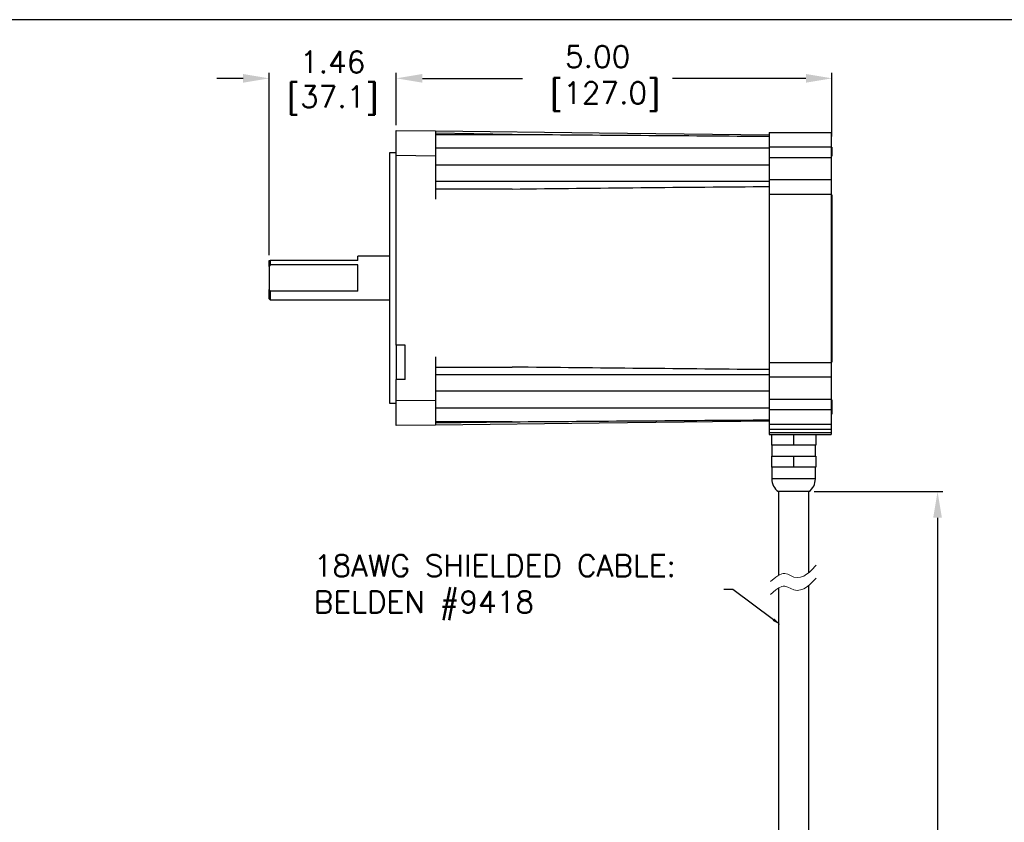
# Model space of a CAD drawing. Extents: x 897.4 to 937.4, y -8.5 to 19.5.
# Tile 12 of 12: x 914.9 to 926.2, y 10.3 to 19.5. Entities that reach past the tile are written whole.
import ezdxf
from ezdxf import colors
from ezdxf.entities.mleader import LeaderData, LeaderLine
from ezdxf.math import Vec2, Vec3

# ---------------------------------------------------------------- set-up
doc = ezdxf.new("R2010")
doc.units = 0
doc.header["$LTSCALE"] = 4
doc.header["$MEASUREMENT"] = 0
doc.layers.get('0').update_dxf_attribs({"linetype": 'CONTINUOUS'})
doc.layers.get('DEFPOINTS').update_dxf_attribs({"linetype": 'CONTINUOUS'})
doc.layers.add('DIMENSIONS', color=140, linetype='CONTINUOUS')
doc.layers.add('DIMENSIONS @ 1', color=140, linetype='CONTINUOUS')
doc.styles.get("Standard").update_dxf_attribs({"font": 'romans.shx'})
doc.dimstyles.get("Standard").update_dxf_attribs({"dimtxt": 0.25, "dimasz": 0.3, "dimexe": 0.0625, "dimexo": 0.0625, "dimgap": 0.0625, "dimtad": 0, "dimtih": 1, "dimtoh": 1, "dimzin": 0, "dimdsep": 46, "dimtxsty": 'Standard', "dimcen": 0, "dimadec": 0, "dimazin": 0, "dimtfac": 1, "dimtofl": 0, "dimtmove": 0, "dimatfit": 3, "dimfxl": 0, "dimtolj": 1, "dimtzin": 0, "dimarcsym": 0})

# ---------------------------------------------------------------- blocks, each defined once
blk = doc.blocks.new('*D25')
at = {"layer": 'DEFPOINTS', "color": 0}
for p in [(924.192, 18.793), (919.191, 18.194), (924.192, 18.064)]:
    blk.add_point(p, dxfattribs=at)
at = {"layer": 'DIMENSIONS', "color": 0, "lineweight": -2}
for p, q in [((919.191, 18.257), (919.191, 18.855)), ((919.491, 18.793), (920.641, 18.793)), ((923.892, 18.793), (922.362, 18.793)), ((924.192, 18.126), (924.192, 18.855))]:
    blk.add_line(p, q, dxfattribs=at)
at = {"layer": 'DIMENSIONS', "color": 0}
for points in [[(919.491, 18.843), (919.491, 18.743), (919.191, 18.793)], [(923.892, 18.843), (923.892, 18.743), (924.192, 18.793)]]:
    blk.add_solid(points, dxfattribs=at)
at = {"layer": 'DIMENSIONS', "color": 0, "insert": (921.502, 18.793), "char_height": 0.25, "attachment_point": 5}
blk.add_mtext('\\A1;5.00\\P [127.0]', dxfattribs=at)
blk = doc.blocks.new('*D26')
at = {"layer": 'DEFPOINTS', "color": 0}
for p in [(917.731, 18.793), (919.191, 18.194), (917.731, 16.701)]:
    blk.add_point(p, dxfattribs=at)
at = {"layer": 'DIMENSIONS', "color": 0, "lineweight": -2}
for p, q in [((917.431, 18.793), (917.131, 18.793)), ((917.731, 16.764), (917.731, 18.855)), ((919.191, 18.257), (919.191, 18.855)), ((919.491, 18.793), (919.791, 18.793))]:
    blk.add_line(p, q, dxfattribs=at)
at = {"layer": 'DIMENSIONS', "color": 0}
for points in [[(917.431, 18.843), (917.431, 18.743), (917.731, 18.793)], [(919.491, 18.843), (919.491, 18.743), (919.191, 18.793)]]:
    blk.add_solid(points, dxfattribs=at)
at = {"layer": 'DIMENSIONS', "color": 0, "char_height": 0.25, "attachment_point": 5}
for s, insert in [('\\A1;1.46', (918.461, 18.98)), ('\\A1;[37.1]', (918.461, 18.54))]:
    blk.add_mtext(s, dxfattribs=dict(at, insert=insert))
blk = doc.blocks.new('*D24')
at = {"layer": 'DEFPOINTS', "color": 0}
for p in [(923.927, 14.051), (923.927, 3.499), (925.404, 3.499)]:
    blk.add_point(p, dxfattribs=at)
at = {"layer": 'DIMENSIONS', "color": 0, "lineweight": -2}
for p, q in [((923.989, 14.051), (925.466, 14.051)), ((925.404, 13.751), (925.404, 9.236)), ((925.404, 3.799), (925.404, 8.314)), ((923.989, 3.499), (925.466, 3.499))]:
    blk.add_line(p, q, dxfattribs=at)
at = {"layer": 'DIMENSIONS', "color": 0}
for points in [[(925.354, 13.751), (925.454, 13.751), (925.404, 14.051)], [(925.354, 3.799), (925.454, 3.799), (925.404, 3.499)]]:
    blk.add_solid(points, dxfattribs=at)
at = {"layer": 'DIMENSIONS', "color": 0, "insert": (925.404, 8.775), "char_height": 0.25, "attachment_point": 5}
blk.add_mtext('\\A1;12.00\\P[305.0]', dxfattribs=at)

msp = doc.modelspace()

# ---------------------------------------------------------------- linework, layer by layer
at = {"color": 7, "linetype": 'Continuous', "lineweight": 25}
for p, q in [((919.191, 17.907), (919.191, 18.194)), ((919.191, 18.194), (919.642, 18.189)), ((919.642, 18.189), (919.642, 17.901)), ((920.522, 18.15), (919.642, 18.162)), ((919.642, 18.15), (920.522, 18.15)), ((923.472, 18.172), (924.182, 18.172)), ((923.472, 17.991), (919.642, 17.991)), ((923.472, 18.007), (924.182, 18.007)), ((923.472, 18.007), (923.472, 17.886)), ((924.192, 18.064), (924.182, 18.064)), ((924.182, 18.007), (924.182, 17.886)), ((924.192, 18.005), (924.192, 17.899)), ((919.191, 17.939), (919.111, 17.939)), ((919.111, 17.939), (919.111, 16.501)), ((919.191, 15.731), (919.191, 17.907)), ((919.642, 17.901), (919.191, 17.907)), ((919.642, 17.901), (919.642, 17.407)), ((923.472, 17.886), (924.182, 17.886)), ((919.642, 17.8), (923.472, 17.8)), ((919.642, 17.612), (923.472, 17.612)), ((920.522, 17.523), (919.642, 17.523)), ((923.472, 17.631), (924.182, 17.631)), ((923.472, 17.465), (924.182, 17.465)), ((923.472, 17.465), (923.472, 15.532)), ((924.182, 17.465), (924.182, 15.532)), ((924.192, 17.458), (924.192, 15.536)), ((919.111, 16.751), (918.751, 16.751)), ((918.751, 16.701), (918.751, 16.751)), ((917.731, 16.634), (917.731, 16.701)), ((917.731, 16.634), (917.731, 16.368)), ((917.741, 16.701), (917.741, 16.651)), ((918.751, 16.701), (917.741, 16.701)), ((918.751, 16.651), (917.741, 16.651)), ((918.751, 16.351), (918.751, 16.651)), ((919.111, 16.501), (919.111, 15.064)), ((917.731, 16.261), (917.731, 16.368)), ((917.741, 16.351), (917.741, 16.251)), ((918.751, 16.351), (917.741, 16.351)), ((917.731, 16.261), (917.741, 16.251)), ((917.741, 16.251), (919.111, 16.251)), ((919.291, 15.731), (919.191, 15.731)), ((919.191, 15.731), (919.191, 15.338)), ((919.291, 15.338), (919.291, 15.731)), ((919.642, 15.595), (919.642, 15.101)), ((923.472, 15.532), (924.182, 15.532)), ((919.642, 15.479), (920.522, 15.479)), ((923.472, 15.39), (919.642, 15.39)), ((919.291, 15.338), (919.191, 15.338)), ((919.191, 15.096), (919.191, 15.338)), ((923.472, 15.367), (924.182, 15.367)), ((923.472, 15.203), (919.642, 15.203)), ((919.111, 15.064), (919.191, 15.064)), ((919.191, 15.096), (919.642, 15.101)), ((919.191, 14.808), (919.191, 15.096)), ((919.642, 15.101), (919.642, 14.814)), ((923.472, 15.111), (924.182, 15.111)), ((923.472, 15.111), (923.472, 14.991)), ((924.182, 15.111), (924.182, 14.991)), ((924.192, 15.102), (924.192, 14.939)), ((919.642, 15.012), (923.472, 15.012)), ((923.472, 14.991), (924.182, 14.991)), ((924.182, 14.939), (924.192, 14.939)), ((919.642, 14.814), (919.191, 14.808)), ((920.522, 14.852), (919.642, 14.852)), ((919.642, 14.841), (920.522, 14.852)), ((923.472, 14.825), (924.182, 14.825)), ((923.472, 14.766), (924.182, 14.766)), ((923.472, 14.766), (923.472, 14.727)), ((923.472, 14.727), (924.182, 14.727)), ((923.472, 14.727), (923.472, 14.707)), ((923.472, 14.707), (924.182, 14.707)), ((923.496, 14.707), (923.496, 14.582)), ((923.752, 14.707), (923.752, 14.582)), ((924.008, 14.707), (924.008, 14.582)), ((924.182, 14.766), (924.182, 14.727)), ((924.182, 14.727), (924.182, 14.707)), ((923.752, 14.582), (923.496, 14.582)), ((923.502, 14.582), (923.502, 14.457)), ((924.008, 14.582), (923.752, 14.582)), ((924.002, 14.457), (924.002, 14.582)), ((923.496, 14.457), (923.496, 14.332)), ((923.496, 14.457), (923.752, 14.457)), ((923.752, 14.457), (923.752, 14.332)), ((923.752, 14.457), (924.008, 14.457)), ((924.008, 14.457), (924.008, 14.332)), ((923.752, 14.332), (923.496, 14.332)), ((923.502, 14.332), (923.502, 14.195)), ((924.008, 14.332), (923.752, 14.332)), ((924.002, 14.195), (924.002, 14.332)), ((923.577, 14.051), (923.577, 13.087)), ((923.927, 14.051), (923.577, 14.051)), ((923.927, 13.122), (923.927, 14.051)), ((923.577, 12.94), (923.577, 3.499)), ((923.927, 3.499), (923.927, 12.975))]:
    msp.add_line(p, q, dxfattribs=at)
at = {"color": 8, "linetype": 'Continuous', "lineweight": 25}
msp.add_line((924.002, 14.195), (923.502, 14.195), dxfattribs=at)
at = {"lineweight": 0}
for p, q in [((923.898, 13.101), (923.929, 13.123)), ((923.929, 13.123), (923.956, 13.149)), ((923.956, 13.149), (924.01, 13.204)), ((923.488, 13.017), (923.549, 13.068)), ((923.549, 13.068), (923.583, 13.091)), ((923.583, 13.091), (923.617, 13.107)), ((923.617, 13.107), (923.633, 13.11)), ((923.633, 13.11), (923.651, 13.11)), ((923.651, 13.11), (923.685, 13.101)), ((923.685, 13.101), (923.756, 13.07)), ((923.756, 13.07), (923.793, 13.064)), ((923.793, 13.064), (923.832, 13.068)), ((923.832, 13.068), (923.868, 13.081)), ((923.868, 13.081), (923.898, 13.101)), ((923.929, 12.976), (923.956, 13.002)), ((923.956, 13.002), (924.01, 13.057)), ((923.488, 12.868), (923.549, 12.921)), ((923.549, 12.921), (923.583, 12.944)), ((923.583, 12.944), (923.617, 12.96)), ((923.617, 12.96), (923.633, 12.963)), ((923.633, 12.963), (923.651, 12.963)), ((923.651, 12.963), (923.685, 12.954)), ((923.685, 12.954), (923.756, 12.921)), ((923.756, 12.921), (923.793, 12.916)), ((923.793, 12.916), (923.832, 12.921)), ((923.832, 12.921), (923.868, 12.934)), ((923.868, 12.934), (923.898, 12.952)), ((923.898, 12.952), (923.929, 12.976))]:
    msp.add_line(p, q, dxfattribs=at)
at = {"color": 7, "linetype": 'Continuous', "lineweight": 25, "flags": 128}
for points in [[(919.642, 18.189), (921.52, 18.166), (923.472, 18.143)], [(923.472, 14.86), (921.52, 14.836), (919.642, 14.814)]]:
    msp.add_lwpolyline(points, dxfattribs=at)
at = {"color": 7, "linetype": 'Continuous', "lineweight": 25}
for centre, start, end in [((923.677, 14.195), 180, 235.1501), ((923.827, 14.195), 304.8499, 0)]:
    msp.add_arc(centre, 0.175, start, end, dxfattribs=at)
for points in [[(920.522, 18.15), (921.505, 18.143), (922.488, 18.136), (923.472, 18.128)], [(920.522, 17.523), (921.505, 17.534), (922.488, 17.544), (923.472, 17.552)], [(917.731, 16.701), (917.734, 16.701), (917.738, 16.701), (917.741, 16.701)], [(917.741, 16.651), (917.738, 16.645), (917.734, 16.64), (917.731, 16.634)], [(917.731, 16.368), (917.734, 16.363), (917.738, 16.357), (917.741, 16.351)], [(923.472, 15.45), (922.488, 15.459), (921.505, 15.468), (920.522, 15.479)], [(920.522, 14.852), (921.505, 14.859), (922.488, 14.866), (923.472, 14.874)]]:
    msp.add_open_spline(points, degree=3, dxfattribs=at)
for points, knots in [([(923.472, 18.172), (923.472, 18.172), (923.472, 18.168), (923.472, 18.16), (923.472, 18.156), (923.472, 18.151), (923.472, 18.145), (923.472, 18.139), (923.472, 18.132), (923.472, 18.123), (923.472, 18.115), (923.472, 18.107), (923.472, 18.097), (923.472, 18.088), (923.472, 18.078), (923.472, 18.067), (923.472, 18.048), (923.472, 18.028), (923.472, 18.007)], [0, 0, 0, 0, 0.25, 0.25, 0.25, 0.375, 0.375, 0.375, 0.5, 0.5, 0.5, 0.625, 0.625, 0.625, 0.75, 0.75, 0.75, 1, 1, 1, 1]), ([(924.182, 18.172), (924.182, 18.172), (924.182, 18.172), (924.182, 18.171), (924.182, 18.17), (924.182, 18.169), (924.182, 18.167), (924.182, 18.165), (924.182, 18.163), (924.182, 18.159), (924.182, 18.154), (924.182, 18.145), (924.182, 18.135), (924.182, 18.124), (924.182, 18.111), (924.182, 18.097), (924.182, 18.083), (924.182, 18.068), (924.182, 18.053), (924.182, 18.038), (924.182, 18.022), (924.182, 18.012), (924.182, 18.007)], [0, 0, 0, 0, 0.030224, 0.060252, 0.09015, 0.119985, 0.149824, 0.179737, 0.209789, 0.240046, 0.30428, 0.36867, 0.434269, 0.500031, 0.56563, 0.631393, 0.695624, 0.760017, 0.820253, 0.879968, 0.939704, 1, 1, 1, 1]), ([(923.472, 17.886), (923.472, 17.871), (923.472, 17.855), (923.472, 17.84), (923.472, 17.824), (923.472, 17.808), (923.472, 17.792), (923.472, 17.776), (923.472, 17.761), (923.472, 17.746), (923.472, 17.732), (923.472, 17.718), (923.472, 17.706), (923.472, 17.693), (923.472, 17.682), (923.472, 17.672), (923.472, 17.663), (923.472, 17.655), (923.472, 17.649), (923.472, 17.642), (923.472, 17.638), (923.472, 17.635), (923.472, 17.632), (923.472, 17.631), (923.472, 17.631)], [0, 0, 0, 0, 0.125, 0.125, 0.125, 0.25, 0.25, 0.25, 0.375, 0.375, 0.375, 0.5, 0.5, 0.5, 0.625, 0.625, 0.625, 0.75, 0.75, 0.75, 0.875, 0.875, 0.875, 1, 1, 1, 1]), ([(924.182, 17.886), (924.182, 17.883), (924.182, 17.877), (924.182, 17.868), (924.182, 17.858), (924.182, 17.849), (924.182, 17.835), (924.182, 17.816), (924.182, 17.792), (924.182, 17.769), (924.182, 17.738), (924.182, 17.704), (924.182, 17.676), (924.182, 17.659), (924.182, 17.648), (924.182, 17.64), (924.182, 17.635), (924.182, 17.632), (924.182, 17.631), (924.182, 17.631), (924.182, 17.631)], [0, 0, 0, 0, 0.023328, 0.046617, 0.069898, 0.093204, 0.116565, 0.178277, 0.240092, 0.304378, 0.368768, 0.500006, 0.631243, 0.695529, 0.759919, 0.821631, 0.883446, 0.922299, 0.961102, 1, 1, 1, 1]), ([(923.472, 17.631), (923.472, 17.631), (923.472, 17.627), (923.472, 17.619), (923.472, 17.615), (923.472, 17.61), (923.472, 17.604), (923.472, 17.597), (923.472, 17.59), (923.472, 17.582), (923.472, 17.574), (923.472, 17.565), (923.472, 17.556), (923.472, 17.546), (923.472, 17.536), (923.472, 17.526), (923.472, 17.507), (923.472, 17.486), (923.472, 17.465)], [0, 0, 0, 0, 0.25, 0.25, 0.25, 0.375, 0.375, 0.375, 0.5, 0.5, 0.5, 0.625, 0.625, 0.625, 0.75, 0.75, 0.75, 1, 1, 1, 1]), ([(924.182, 17.631), (924.182, 17.631), (924.182, 17.63), (924.182, 17.63), (924.182, 17.629), (924.182, 17.628), (924.182, 17.626), (924.182, 17.624), (924.182, 17.622), (924.182, 17.618), (924.182, 17.612), (924.182, 17.604), (924.182, 17.594), (924.182, 17.582), (924.182, 17.57), (924.182, 17.556), (924.182, 17.541), (924.182, 17.527), (924.182, 17.511), (924.182, 17.496), (924.182, 17.481), (924.182, 17.47), (924.182, 17.465)], [0, 0, 0, 0, 0.0302242, 0.060252, 0.0901498, 0.1199847, 0.1498245, 0.1797367, 0.2097886, 0.2400462, 0.3042796, 0.3686704, 0.4342693, 0.5000315, 0.56563, 0.6313926, 0.6956239, 0.7600168, 0.8202528, 0.8799683, 0.9397041, 1, 1, 1, 1]), ([(923.472, 15.532), (923.472, 15.511), (923.472, 15.491), (923.472, 15.471), (923.472, 15.461), (923.472, 15.451), (923.472, 15.442), (923.472, 15.432), (923.472, 15.423), (923.472, 15.415), (923.472, 15.407), (923.472, 15.4), (923.472, 15.394), (923.472, 15.388), (923.472, 15.383), (923.472, 15.378), (923.472, 15.371), (923.472, 15.367), (923.472, 15.367)], [0, 0, 0, 0, 0.25, 0.25, 0.25, 0.375, 0.375, 0.375, 0.5, 0.5, 0.5, 0.625, 0.625, 0.625, 0.75, 0.75, 0.75, 1, 1, 1, 1]), ([(924.182, 15.532), (924.182, 15.53), (924.182, 15.524), (924.182, 15.517), (924.182, 15.509), (924.182, 15.501), (924.182, 15.494), (924.182, 15.486), (924.182, 15.479), (924.182, 15.469), (924.182, 15.456), (924.182, 15.441), (924.182, 15.428), (924.182, 15.415), (924.182, 15.404), (924.182, 15.394), (924.182, 15.385), (924.182, 15.378), (924.182, 15.373), (924.182, 15.369), (924.182, 15.367), (924.182, 15.367), (924.182, 15.367)], [0, 0, 0, 0, 0.030224, 0.060252, 0.09015, 0.119985, 0.149824, 0.179737, 0.209789, 0.240046, 0.30428, 0.36867, 0.434269, 0.500031, 0.56563, 0.631393, 0.695624, 0.760017, 0.820253, 0.879968, 0.939704, 1, 1, 1, 1]), ([(923.472, 15.367), (923.472, 15.367), (923.472, 15.365), (923.472, 15.363), (923.472, 15.36), (923.472, 15.355), (923.472, 15.349), (923.472, 15.342), (923.472, 15.335), (923.472, 15.325), (923.472, 15.315), (923.472, 15.304), (923.472, 15.292), (923.472, 15.279), (923.472, 15.266), (923.472, 15.251), (923.472, 15.236), (923.472, 15.221), (923.472, 15.205), (923.472, 15.19), (923.472, 15.174), (923.472, 15.157), (923.472, 15.142), (923.472, 15.127), (923.472, 15.111)], [0, 0, 0, 0, 0.125, 0.125, 0.125, 0.25, 0.25, 0.25, 0.375, 0.375, 0.375, 0.5, 0.5, 0.5, 0.625, 0.625, 0.625, 0.75, 0.75, 0.75, 0.875, 0.875, 0.875, 1, 1, 1, 1]), ([(924.182, 15.367), (924.182, 15.367), (924.182, 15.367), (924.182, 15.366), (924.182, 15.365), (924.182, 15.364), (924.182, 15.362), (924.182, 15.357), (924.182, 15.349), (924.182, 15.339), (924.182, 15.321), (924.182, 15.293), (924.182, 15.259), (924.182, 15.229), (924.182, 15.206), (924.182, 15.182), (924.182, 15.161), (924.182, 15.142), (924.182, 15.127), (924.182, 15.116), (924.182, 15.111)], [0, 0, 0, 0, 0.023328, 0.046617, 0.069898, 0.093204, 0.116565, 0.178277, 0.240092, 0.304378, 0.368768, 0.500006, 0.631243, 0.695529, 0.759919, 0.821631, 0.883446, 0.922299, 0.961102, 1, 1, 1, 1]), ([(923.472, 14.991), (923.472, 14.97), (923.472, 14.95), (923.472, 14.93), (923.472, 14.92), (923.472, 14.91), (923.472, 14.9), (923.472, 14.891), (923.472, 14.882), (923.472, 14.874), (923.472, 14.866), (923.472, 14.859), (923.472, 14.852), (923.472, 14.846), (923.472, 14.841), (923.472, 14.837), (923.472, 14.829), (923.472, 14.825), (923.472, 14.825)], [0, 0, 0, 0, 0.25, 0.25, 0.25, 0.375, 0.375, 0.375, 0.5, 0.5, 0.5, 0.625, 0.625, 0.625, 0.75, 0.75, 0.75, 1, 1, 1, 1]), ([(924.182, 14.991), (924.182, 14.988), (924.182, 14.983), (924.182, 14.975), (924.182, 14.967), (924.182, 14.96), (924.182, 14.952), (924.182, 14.945), (924.182, 14.937), (924.182, 14.927), (924.182, 14.915), (924.182, 14.9), (924.182, 14.886), (924.182, 14.874), (924.182, 14.862), (924.182, 14.852), (924.182, 14.844), (924.182, 14.837), (924.182, 14.832), (924.182, 14.828), (924.182, 14.826), (924.182, 14.826), (924.182, 14.825)], [0, 0, 0, 0, 0.030224, 0.060252, 0.09015, 0.119985, 0.149824, 0.179737, 0.209789, 0.240046, 0.30428, 0.36867, 0.434269, 0.500031, 0.56563, 0.631393, 0.695624, 0.760017, 0.820253, 0.879968, 0.939704, 1, 1, 1, 1]), ([(923.472, 14.825), (923.472, 14.825), (923.472, 14.824), (923.472, 14.821), (923.472, 14.818), (923.472, 14.814), (923.472, 14.808), (923.472, 14.802), (923.472, 14.796), (923.472, 14.788), (923.472, 14.781), (923.472, 14.774), (923.472, 14.766)], [0, 0, 0, 0, 0.25, 0.25, 0.25, 0.5, 0.5, 0.5, 0.75, 0.75, 0.75, 1, 1, 1, 1]), ([(924.182, 14.825), (924.182, 14.825), (924.182, 14.825), (924.182, 14.825), (924.182, 14.824), (924.182, 14.823), (924.182, 14.821), (924.182, 14.816), (924.182, 14.808), (924.182, 14.799), (924.182, 14.79), (924.182, 14.781), (924.182, 14.774), (924.182, 14.769), (924.182, 14.766)], [0, 0, 0, 0, 0.048243, 0.096108, 0.143869, 0.191803, 0.240183, 0.369891, 0.500046, 0.62975, 0.759908, 0.840054, 0.919656, 1, 1, 1, 1])]:
    msp.add_open_spline(points, degree=3, knots=knots, dxfattribs=at)
at = {"layer": 'DEFPOINTS'}
msp.add_lwpolyline([(897.409, -8.534), (937.409, -8.534), (937.409, 19.466), (897.409, 19.466)], close=True, dxfattribs=at)

# ---------------------------------------------------------------- dimensions: what is measured, and where the dimension line sits
at = {"layer": 'DIMENSIONS @ 1'}
dim = msp.add_linear_dim(base=(917.731, 18.793), p1=(919.191, 18.194), p2=(917.731, 16.701), dimstyle='Standard', override={"dimscale": 1, "dimpost": '\\X', "dimtix": 0, "dimtofl": 0, "dimtmove": 0, "dimatfit": 3}, dxfattribs=at)
dim.commit()
dim.dimension.update_dxf_attribs({"geometry": '*D26', "text_midpoint": (918.461, 18.793)})
dim = msp.add_linear_dim(base=(924.192, 18.793), p1=(919.191, 18.194), p2=(924.192, 18.064), dimstyle='Standard', override={"dimscale": 1, "dimpost": '\\X', "dimtix": 0, "dimtofl": 0, "dimtmove": 0, "dimatfit": 3}, dxfattribs=at)
dim.commit()
dim.dimension.update_dxf_attribs({"geometry": '*D25', "text_midpoint": (921.502, 18.793), "dimtype": 128})
dim = msp.add_linear_dim(base=(925.404, 3.499), p1=(923.927, 14.051), p2=(923.927, 3.499), angle=90, text='12.00\\P[305.0]', dimstyle='Standard', override={"dimscale": 1, "dimpost": '\\X', "dimtix": 0, "dimtofl": 0, "dimtmove": 0, "dimatfit": 3}, dxfattribs=at)
dim.commit()
dim.dimension.update_dxf_attribs({"geometry": '*D24', "text_midpoint": (925.404, 8.775)})

# ---------------------------------------------------------------- leaders
at = {"layer": 'DIMENSIONS'}
ml = msp.add_multileader_mtext('Standard', dxfattribs=at)
ml.set_content('18AWG SHIELDED CABLE:\\P\\pq*;BELDEN #9418', color=256)
ml.set_leader_properties()
ml.build(insert=Vec2(0, 0))
ml.multileader.update_dxf_attribs({"text_left_attachment_type": 2, "text_right_attachment_type": 2, "dogleg_length": 0.1, "arrow_head_size": 0.1})
ctx = ml.context
ctx.base_point, ctx.char_height, ctx.arrow_head_size, ctx.landing_gap_size, ctx.plane_origin = Vec3(918.153, 12.925), 0.25, 0.1, 0.09, Vec3(923.601, 12.521)
ctx.left_attachment, ctx.right_attachment = 2, 2
notes = []
notes.append((ctx, [(0, (1, 1, 0), (923.052, 12.925), (-1, 0), 0.1, [(0, [(923.601, 12.521)], 0, [])])]))
ctx.mtext.insert, ctx.mtext.flow_direction = Vec3(918.243, 13.324), 5
for ctx, leaders in notes:
    for number, flags, end, landing, length, lines in leaders:
        leader = LeaderData()
        leader.index, (leader.has_last_leader_line, leader.has_dogleg_vector, leader.attachment_direction) = number, flags
        leader.last_leader_point, leader.dogleg_vector, leader.dogleg_length = Vec3(end), Vec3(landing), length
        for number, points, colour, breaks in lines:
            line = LeaderLine()
            line.index, line.vertices, line.color, line.breaks = number, Vec3.list(points), colors.encode_raw_color(colour), breaks
            leader.lines.append(line)
        ctx.leaders.append(leader)

doc.saveas('drawing.dxf')
